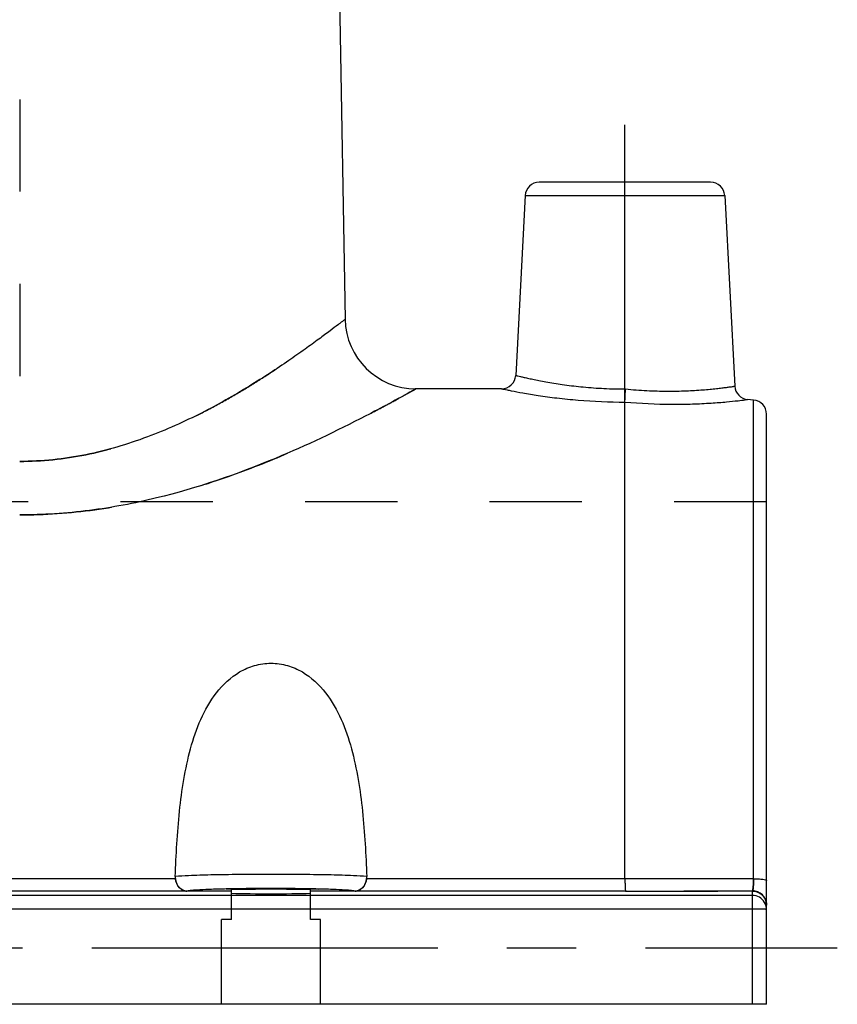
# Model space of a CAD drawing. Header units: millimetres. Extents: x 415 to 585, y 401 to 599.
# Tile 2 of 7: x 527 to 585, y 418 to 487. Entities that reach past the tile are written whole.
import ezdxf

# ---------------------------------------------------------------- set-up
doc = ezdxf.new("R2010")
doc.units = ezdxf.units.MM
doc.header["$LTSCALE"] = 65.185185
doc.linetypes.add('CENTER', pattern=[0.6, 0.375, -0.075, 0.075, -0.075])
doc.linetypes.add('HIDDEN', pattern=[0.2, 0.1, -0.1])
for name, color, linetype in [('FASEN', 7, 'CONTINUOUS'), ('KOERPER', 7, 'CONTINUOUS'), ('KONST.EL_MIT_GEO', 7, 'CONTINUOUS'), ('L1', 7, 'CONTINUOUS')]:
    doc.layers.add(name, color=color, linetype=linetype)

msp = doc.modelspace()

# ---------------------------------------------------------------- linework, layer by layer
at = {"layer": 'FASEN', "color": 7, "linetype": 'Continuous'}
msp.add_line((579.087, 460.455), (578.667, 460.492), dxfattribs=at)
at = {"layer": 'KOERPER', "color": 8, "linetype": 'HIDDEN'}
for p, q in [((527.25, 481.706), (527.25, 456.12)), ((580, 453.25), (420, 453.25)), ((580, 417.75), (580, 453.249)), ((580, 417.75), (420, 417.75))]:
    msp.add_line(p, q, dxfattribs=at)
at = {"layer": 'KOERPER', "color": 2, "linetype": 'CENTER'}
msp.add_line((570, 455.471), (570, 480.85), dxfattribs=at)
at = {"layer": 'KOERPER', "color": 7, "linetype": 'Continuous'}
msp.add_line((561.286, 461.25), (555.193, 461.25), dxfattribs=at)
at = {"layer": 'KONST.EL_MIT_GEO', "color": 7, "linetype": 'Continuous'}
for p, q in [((549.768, 492.886), (550.235, 466.137)), ((576.051, 475.85), (563.949, 475.85)), ((562.95, 474.902), (562.285, 462.198)), ((562.95, 474.902), (577.05, 474.902)), ((577.05, 474.902), (577.755, 461.436)), ((555.234, 461.25), (555.02, 461.13)), ((570, 426.627), (570, 460.314)), ((579.087, 426.625), (579.087, 460.455)), ((580, 417.75), (580, 459.459)), ((538.248, 426.627), (461.752, 426.627)), ((570, 426.627), (551.752, 426.627)), ((579.087, 426.625), (570, 426.627)), ((579, 425.449), (421, 425.449)), ((542.2, 425.75), (457.8, 425.75)), ((542.2, 425.599), (542.2, 425.845)), ((547.8, 425.599), (547.8, 425.845)), ((570.044, 425.75), (547.8, 425.75)), ((579, 417.75), (579, 425.771)), ((579, 424.485), (421, 424.485)), ((580, 417.75), (420, 417.75))]:
    msp.add_line(p, q, dxfattribs=at)
at = {"layer": 'KONST.EL_MIT_GEO', "color": 8, "linetype": 'HIDDEN'}
for p, q in [((542.2, 423.75), (542.2, 425.599)), ((547.8, 423.75), (547.8, 425.599)), ((570.044, 425.75), (579, 425.75)), ((573.334, 425.756), (574.157, 425.758)), ((574.157, 425.758), (574.877, 425.76)), ((574.877, 425.76), (576.698, 425.764)), ((576.698, 425.764), (577.797, 425.767)), ((577.797, 425.767), (579, 425.771)), ((542.2, 423.75), (541.5, 423.75)), ((541.5, 417.75), (541.5, 423.75)), ((548.5, 423.75), (547.8, 423.75)), ((548.5, 417.75), (548.5, 423.75))]:
    msp.add_line(p, q, dxfattribs=at)
msp.add_lwpolyline([(579, 425.75), (579.104, 425.745), (579.235, 425.722), (579.362, 425.682), (579.483, 425.626), (579.595, 425.554), (579.697, 425.467), (579.786, 425.368), (579.861, 425.258), (579.921, 425.139), (579.965, 425.013), (579.991, 424.882), (580, 424.75)], dxfattribs=at)
at = {"layer": 'KONST.EL_MIT_GEO', "color": 7, "linetype": 'Continuous'}
for centre, radius, start, end in [((563.949, 474.85), 1, 90, 177), ((576.051, 474.85), 1, 3, 90), ((555.234, 466.25), 5, 181, 270), ((561.286, 462.25), 1, 269.99386, 357.00246), ((578.754, 461.488), 1, 182.99757, 265.00684), ((579, 459.459), 1, 360, 85), ((539.202, 426.744), 0.961, 178.05655, 187.03723), ((550.798, 426.744), 0.961, 352.96621, 1.94655), ((544.259, 313.955), 111.972, 91.05588, 91.24093), ((545.001, 266.149), 159.784, 89.01357, 91.00602), ((545.723, 313.1), 112.828, 88.75932, 88.96964), ((566.724, 3830.161), 3404.412, 270.055864, 270.206598), ((579, 424.449), 1, 30.1604, 90.00261)]:
    msp.add_arc(centre, radius, start, end, dxfattribs=at)
at = {"layer": 'KONST.EL_MIT_GEO', "color": 8, "linetype": 'HIDDEN'}
for centre, radius, start, end in [((569.302, 1687.158), 1261.408, 270.033668, 270.183137), ((579.002, 424.799), 0.971, 82.56146, 90.11567), ((579, 424.45), 1, 0.01746, 30.1604), ((579, 424.767), 1, 0.02418, 7.57901)]:
    msp.add_arc(centre, radius, start, end, dxfattribs=at)
at = {"layer": 'KONST.EL_MIT_GEO', "color": 7, "linetype": 'Continuous'}
for centre, major_axis, ratio, start_param, end_param in [((545, 425.722), (4.5, 0), 0.034921, 7.182403, 8.52556), ((545, 425.72), (4.467, 0), 0.034922, -2.248218, -0.893375)]:
    msp.add_ellipse(centre, major_axis=major_axis, ratio=ratio, start_param=start_param, end_param=end_param, dxfattribs=at)
at = {"layer": 'KONST.EL_MIT_GEO', "color": 8, "linetype": 'HIDDEN'}
for points, knots in [([(527.25, 456.12), (528.815, 456.12), (531.895, 456.442), (536.207, 457.719), (539.473, 459.188), (541.837, 460.463), (543.436, 461.405), (544.893, 462.328), (546.203, 463.205), (547.352, 464.01), (548.326, 464.717), (549.021, 465.236), (549.476, 465.579), (549.742, 465.784), (549.938, 465.932), (550.111, 466.07), (550.159, 466.098), (550.242, 466.173), (550.234, 466.163)], [0, 0, 0, 0, 0.183883, 0.36093, 0.526415, 0.603664, 0.676527, 0.744359, 0.806378, 0.86167, 0.909191, 0.947815, 0.963436, 0.976426, 0.986661, 0.994042, 0.998507, 1, 1, 1, 1]), ([(527.25, 452.336), (529.022, 452.336), (532.522, 452.582), (537.556, 453.603), (542.188, 455.058), (545.721, 456.479), (548.272, 457.634), (549.952, 458.444), (551.44, 459.196), (552.715, 459.865), (553.738, 460.417), (554.445, 460.809), (554.839, 461.027), (555.071, 461.16), (555.13, 461.188), (555.246, 461.259), (555.234, 461.25)], [0, 0, 0, 0, 0.179034, 0.353121, 0.517853, 0.668872, 0.737622, 0.800762, 0.857305, 0.906106, 0.945932, 0.975534, 0.986149, 0.993811, 0.998449, 1, 1, 1, 1]), ([(570, 460.314), (570, 460.424), (570.02, 460.732), (570.03, 461.04), (570.039, 461.238)], [0, 0, 0, 0, 0.357421, 1, 1, 1, 1]), ([(538.248, 426.627), (538.277, 426.392), (538.443, 425.962), (538.872, 425.752), (539.06, 425.752)], [0, 0, 0, 0, 0.55694, 1, 1, 1, 1]), ([(550.94, 425.752), (551.128, 425.752), (551.557, 425.962), (551.723, 426.392), (551.752, 426.627)], [0, 0, 0, 0, 0.44306, 1, 1, 1, 1]), ([(579.087, 426.625), (579.086, 426.51), (579.08, 426.301), (579.065, 426.056), (579.048, 425.901), (579.033, 425.822), (579.022, 425.777), (579.007, 425.75), (579, 425.75)], [0, 0, 0, 0, 0.389034, 0.708174, 0.828643, 0.91815, 0.974678, 1, 1, 1, 1]), ([(541.834, 425.901), (542.19, 425.909), (543.245, 425.926), (545, 425.937), (547.011, 425.924), (548.57, 425.895), (549.626, 425.858), (550.214, 425.829), (550.635, 425.796), (550.86, 425.772), (550.94, 425.752)], [0, 0, 0, 0, 0.117043, 0.347467, 0.577891, 0.779203, 0.860764, 0.926029, 0.972907, 1, 1, 1, 1]), ([(579, 425.75), (578.997, 425.75), (578.988, 425.757), (578.985, 425.765), (578.982, 425.77)], [0, 0, 0, 0, 0.367914, 1, 1, 1, 1]), ([(579, 425.75), (579.003, 425.75), (579.011, 425.756), (579.015, 425.764), (579.017, 425.769)], [0, 0, 0, 0, 0.370861, 1, 1, 1, 1])]:
    msp.add_open_spline(points, degree=3, knots=knots, dxfattribs=at)
at = {"layer": 'KONST.EL_MIT_GEO', "color": 7, "linetype": 'Continuous'}
for points, knots in [([(550.234, 466.163), (550.226, 466.153), (550.182, 466.126), (550.096, 466.053), (549.945, 465.94), (549.635, 465.699), (549.109, 465.301), (548.327, 464.718), (547.353, 464.011), (546.205, 463.207), (544.896, 462.33), (542.884, 461.056), (540.043, 459.445), (536.211, 457.72), (531.897, 456.443), (528.816, 456.12), (527.25, 456.12)], [0, 0, 0, 0, 0.001499, 0.005956, 0.013339, 0.023572, 0.052162, 0.090766, 0.138256, 0.193522, 0.255513, 0.323326, 0.473387, 0.638894, 0.815995, 1, 1, 1, 1]), ([(562.285, 462.198), (562.287, 462.195), (562.302, 462.196), (562.327, 462.185), (562.375, 462.176), (562.474, 462.151), (562.643, 462.111), (562.898, 462.052), (563.222, 461.98), (563.61, 461.897), (564.06, 461.808), (564.769, 461.678), (565.774, 461.52), (567.097, 461.364), (568.538, 461.261), (569.532, 461.237), (570.039, 461.238)], [0, 0, 0, 0, 0.001238, 0.004934, 0.011072, 0.019636, 0.043946, 0.077544, 0.120042, 0.170948, 0.229727, 0.295775, 0.447082, 0.619253, 0.805929, 1, 1, 1, 1]), ([(570.039, 461.238), (570.54, 461.187), (571.525, 461.112), (572.958, 461.072), (574.278, 461.096), (575.282, 461.155), (575.99, 461.217), (576.439, 461.263), (576.826, 461.308), (577.147, 461.349), (577.4, 461.384), (577.568, 461.407), (577.666, 461.423), (577.713, 461.427), (577.739, 461.436), (577.753, 461.433), (577.755, 461.436)], [0, 0, 0, 0, 0.195193, 0.382808, 0.555539, 0.706831, 0.772645, 0.831067, 0.881538, 0.92357, 0.956731, 0.980681, 0.989109, 0.995147, 0.998782, 1, 1, 1, 1]), ([(555.02, 461.13), (553.92, 460.512), (550.747, 458.792), (544.818, 455.969), (538.26, 453.702), (532.152, 452.549), (528.896, 452.336), (527.25, 452.336)], [0, 0, 0, 0, 0.128511, 0.367763, 0.668613, 0.832287, 1, 1, 1, 1]), ([(561.286, 461.25), (561.344, 461.244), (561.471, 461.207), (561.697, 461.166), (562.137, 461.075), (562.869, 460.94), (563.944, 460.763), (565.246, 460.587), (567.287, 460.381), (568.895, 460.314), (570, 460.314)], [0, 0, 0, 0, 0.019983, 0.044701, 0.078816, 0.173382, 0.299174, 0.45083, 0.622478, 1, 1, 1, 1]), ([(570, 460.314), (570, 460.424), (570.021, 460.732), (570.03, 461.04), (570.039, 461.238)], [0, 0, 0, 0, 0.357417, 1, 1, 1, 1]), ([(570, 460.314), (571.093, 460.217), (572.69, 460.142), (574.724, 460.168), (576.023, 460.232), (577.093, 460.314), (577.892, 460.401), (578.387, 460.45), (578.61, 460.489), (578.667, 460.492)], [0, 0, 0, 0, 0.379143, 0.551196, 0.702826, 0.82816, 0.922039, 0.980261, 1, 1, 1, 1]), ([(538.241, 426.777), (538.294, 428.318), (538.419, 430.614), (538.813, 433.63), (539.273, 435.815), (539.981, 437.905), (541.061, 439.83), (542.436, 441.132), (543.832, 441.744), (545, 441.913), (546.168, 441.744), (547.564, 441.132), (548.939, 439.83), (550.019, 437.905), (550.727, 435.815), (551.187, 433.63), (551.581, 430.614), (551.706, 428.318), (551.759, 426.777)], [0, 0, 0, 0, 0.128372, 0.191293, 0.253164, 0.314024, 0.374363, 0.435605, 0.467462, 0.5, 0.532538, 0.564395, 0.625637, 0.685975, 0.746836, 0.808707, 0.871628, 1, 1, 1, 1]), ([(551.759, 426.777), (551.446, 426.812), (550.611, 426.85), (549.108, 426.897), (547.169, 426.925), (545, 426.936), (542.831, 426.925), (540.892, 426.897), (539.389, 426.85), (538.554, 426.812), (538.241, 426.777)], [0, 0, 0, 0, 0.069846, 0.185142, 0.333769, 0.5, 0.666231, 0.814858, 0.930154, 1, 1, 1, 1]), ([(539.06, 425.752), (538.872, 425.752), (538.443, 425.962), (538.277, 426.392), (538.248, 426.627)], [0, 0, 0, 0, 0.443058, 1, 1, 1, 1]), ([(551.752, 426.627), (551.723, 426.392), (551.557, 425.962), (551.128, 425.752), (550.94, 425.752)], [0, 0, 0, 0, 0.556938, 1, 1, 1, 1]), ([(570, 426.627), (570.001, 426.512), (570.004, 426.304), (570.011, 426.058), (570.02, 425.904), (570.026, 425.821), (570.034, 425.782), (570.038, 425.75), (570.044, 425.75)], [0, 0, 0, 0, 0.389888, 0.712092, 0.833688, 0.923525, 0.979144, 1, 1, 1, 1]), ([(579.017, 425.769), (579.032, 425.802), (579.047, 425.903), (579.079, 426.187), (579.085, 426.438), (579.087, 426.625)], [0, 0, 0, 0, 0.127106, 0.350356, 1, 1, 1, 1]), ([(579.087, 426.625), (579.206, 426.623), (579.423, 426.616), (579.704, 426.592), (579.889, 426.56), (579.975, 426.531), (580, 426.509), (580, 426.499)], [0, 0, 0, 0, 0.380161, 0.697148, 0.909702, 0.969128, 1, 1, 1, 1]), ([(541.834, 425.901), (541.491, 425.893), (540.871, 425.877), (540.054, 425.845), (539.473, 425.805), (539.166, 425.778), (539.06, 425.752)], [0, 0, 0, 0, 0.370511, 0.669384, 0.882519, 1, 1, 1, 1]), ([(550.939, 425.752), (550.834, 425.778), (550.527, 425.805), (549.946, 425.845), (549.129, 425.877), (548.509, 425.893), (548.166, 425.901)], [0, 0, 0, 0, 0.117468, 0.330605, 0.629483, 1, 1, 1, 1]), ([(580, 424.768), (580, 425.023), (579.788, 425.555), (579.256, 425.771), (579, 425.771)], [0, 0, 0, 0, 0.499887, 1, 1, 1, 1]), ([(580, 424.45), (580, 424.457), (579.961, 424.456), (579.917, 424.467), (579.819, 424.469), (579.699, 424.476), (579.548, 424.479), (579.313, 424.484), (579.128, 424.485), (579, 424.485)], [0, 0, 0, 0, 0.020395, 0.077509, 0.170017, 0.294169, 0.445403, 0.618052, 1, 1, 1, 1])]:
    msp.add_open_spline(points, degree=3, knots=knots, dxfattribs=at)
msp.add_open_spline([(580, 424.45), (580, 424.623), (579.952, 424.802), (579.865, 424.952)], degree=3, dxfattribs=at)
at = {"layer": 'L1', "color": 2, "linetype": 'CENTER'}
msp.add_line((415, 421.75), (585, 421.75), dxfattribs=at)

doc.saveas('drawing.dxf')
